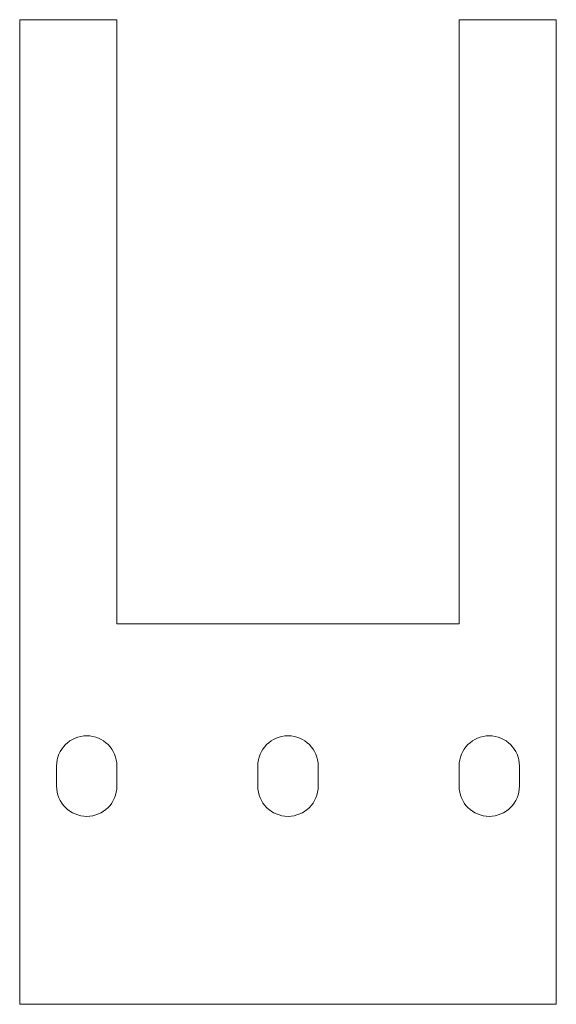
# Model space of a CAD drawing. Header units: millimetres. Extents: x 0 to 120, y 0 to 220.
import ezdxf

# ---------------------------------------------------------------- set-up
doc = ezdxf.new("R2010")
doc.units = ezdxf.units.MM

msp = doc.modelspace()

# ---------------------------------------------------------------- linework, layer by layer
at = {"color": 7, "linetype": 'Continuous', "lineweight": 15}
for p, q in [((21.75, 220), (0, 220)), ((0, 220), (0, 0)), ((21.75, 220), (21.75, 85)), ((120, 220), (98.25, 220)), ((98.25, 85), (98.25, 220)), ((120, 0), (120, 220)), ((21.75, 85), (98.25, 85)), ((8.25, 48.75), (8.25, 53.25)), ((21.75, 48.75), (21.75, 53.25)), ((53.25, 48.75), (53.25, 53.25)), ((66.75, 48.75), (66.75, 53.25)), ((98.25, 48.75), (98.25, 53.25)), ((111.75, 48.75), (111.75, 53.25)), ((0, 0), (120, 0))]:
    msp.add_line(p, q, dxfattribs=at)
for centre, start, end in [((15, 53.25), 0, 180), ((60, 53.25), 0, 180), ((105, 53.25), 0, 180), ((15, 48.75), 180, 0), ((60, 48.75), 180, 0), ((105, 48.75), 180, 0)]:
    msp.add_arc(centre, 6.75, start, end, dxfattribs=at)

doc.saveas('drawing.dxf')
